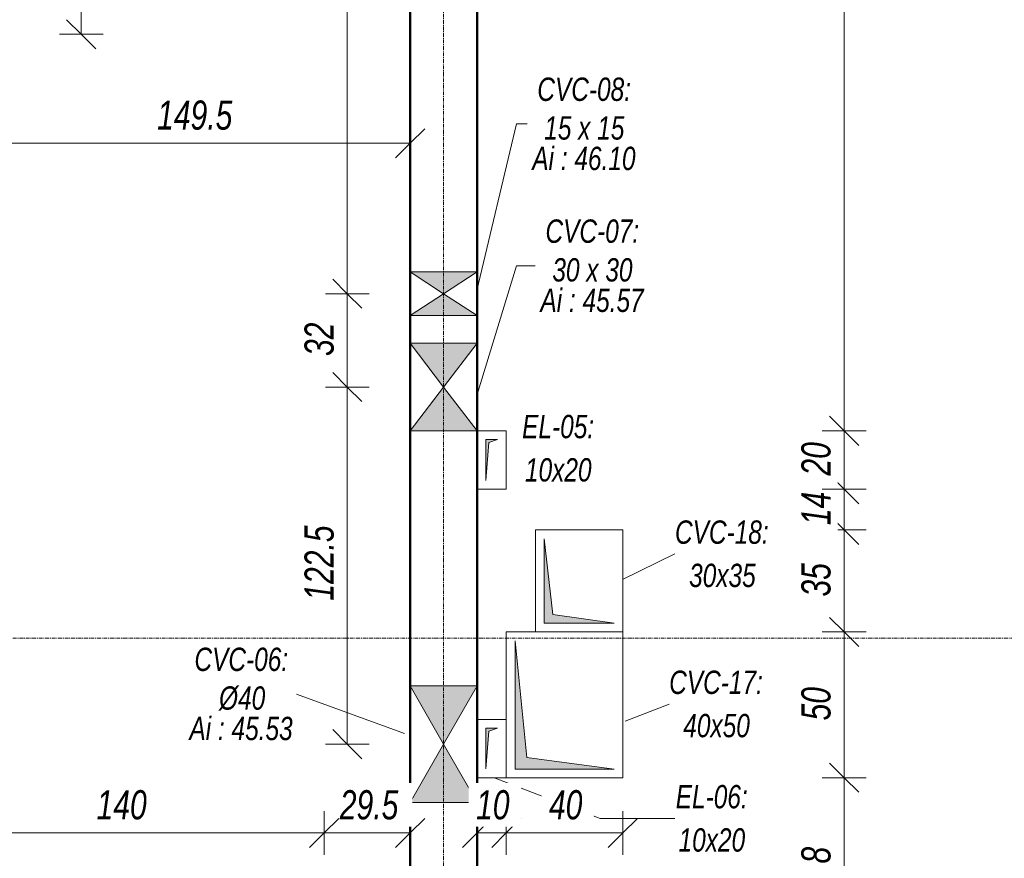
# Model space of a CAD drawing. Header units: millimetres. Extents: x 8507 to 240958, y -8745 to 78383.
# Tile 20 of 71: x 77719 to 81097, y 56832 to 59709. Entities that reach past the tile are written whole.
import ezdxf

# ---------------------------------------------------------------- set-up
doc = ezdxf.new("R2010")
doc.units = ezdxf.units.MM
doc.linetypes.add('Ligne de quadrillage', pattern=[22.225, 12.7, -3.175, 3.175, -3.175])
for name, color, linetype, lineweight in [('A-ANNO-DIMS', 211, 'Continuous', 9), ('A-ANNO-DIMS-50', 211, 'Continuous', 9), ('A-DETL-MBND', 5, 'Continuous', 5), ('A-GENM-IDEN', 13, 'Continuous', 9), ('A-WALL', 113, 'Continuous', 9), ('S-GRID', 1, 'Continuous', 9)]:
    doc.layers.add(name, color=color, linetype=linetype, lineweight=lineweight)
doc.styles.add('Arial Narrow_4', font='ARIALN.TTF', dxfattribs={"width": 0.9, "height": 125})
doc.styles.add('Arial Narrow_I', font='ARIALNI.TTF', dxfattribs={"width": 0.9, "height": 100})
doc.styles.add('Arial_I_2', font='ariali.ttf', dxfattribs={"width": 0.75, "height": 80})
doc.dimstyles.new('AB6_1_50_-_GB', dxfattribs={"dimscale": 304.8, "dimtxt": 127.928872, "dimasz": 0.328084, "dimexe": 0.246063, "dimexo": 0.0625, "dimgap": 0.04101, "dimtad": 1, "dimdec": 0, "dimlfac": 0.1, "dimdsep": 46, "dimtxsty": 'Arial Narrow_4', "dimblk1": 'OBLIQUE', "dimblk2": 'OBLIQUE', "dimsah": 1, "dimcen": 0.09, "dimazin": 0, "dimtfac": 1, "dimtdec": 4, "dimtix": 1, "dimtmove": 0, "dimatfit": 3, "dimfxl": 0.246063, "dimfxlon": 1, "dimtvp": 1, "dimtolj": 1, "dimtzin": 0, "dimarcsym": 2})
doc.dimstyles.new('AB6_1_50_-_GB_Italique', dxfattribs={"dimscale": 304.8, "dimtxt": 102.343097, "dimasz": 0.328084, "dimexe": 0.246063, "dimexo": 0.0625, "dimgap": 0.057415, "dimtad": 1, "dimdec": 1, "dimlfac": 0.1, "dimrnd": 0.1, "dimdsep": 46, "dimtxsty": 'Arial Narrow_I', "dimblk1": 'OBLIQUE', "dimblk2": 'OBLIQUE', "dimsah": 1, "dimcen": 0.09, "dimazin": 0, "dimtfac": 1, "dimtdec": 4, "dimtix": 1, "dimtmove": 0, "dimatfit": 3, "dimfxl": 0.246063, "dimfxlon": 1, "dimtvp": 1, "dimtfill": 1, "dimtolj": 1, "dimtzin": 0, "dimarcsym": 2})

# ---------------------------------------------------------------- blocks, each defined once
blk = doc.blocks.new('STR_RES-Dalle-Rectangulaire - Res 20x20-3088630-R-1 variante')
at = {"layer": 'A-DETL-MBND'}
blk.add_hatch(color=256, dxfattribs=at).paths.add_polyline_path([(4.7, -68.1), (14.7, 61.9), (44.7, 71.9), (4.7, 71.9), (4.7, 61.9)])
for p, q in [((-25.3, 101.9), (74.7, 101.9)), ((-25.3, -98.1), (-25.3, 101.9)), ((-25.3, 101.9), (74.7, 101.9)), ((-25.3, -98.1), (-25.3, 101.9)), ((74.7, 101.9), (-25.3, 101.9)), ((-25.3, 101.9), (74.7, 101.9)), ((-25.3, 101.9), (-25.3, -98.1)), ((-25.3, 101.9), (-25.3, -98.1)), ((74.7, 101.9), (74.7, -98.1)), ((74.7, 101.9), (74.7, -98.1)), ((74.7, -98.1), (74.7, 101.9)), ((74.7, 101.9), (74.7, -98.1)), ((4.7, 71.9), (4.7, -68.1)), ((44.7, 71.9), (4.7, 71.9)), ((4.7, 71.9), (4.7, -68.1)), ((44.7, 71.9), (4.7, 71.9)), ((14.7, 61.9), (44.7, 71.9)), ((14.7, 61.9), (44.7, 71.9)), ((4.7, -68.1), (14.7, 61.9)), ((4.7, -68.1), (14.7, 61.9)), ((74.7, -98.1), (-25.3, -98.1)), ((74.7, -98.1), (-25.3, -98.1)), ((74.7, -98.1), (-25.3, -98.1)), ((-25.3, -98.1), (74.7, -98.1))]:
    blk.add_line(p, q, dxfattribs=at)
blk = doc.blocks.new('ECBIM_BIM_RESA VOILE CIRCULAIRE-24 - ECBIM_BIM_RESA VOILE CIRCULAIRE-24-3118067-R-1 variante')
at = {"layer": 'A-DETL-MBND'}
for points in [[(12061.9, 57223.6), (12176.9, 57423.6), (11946.9, 57423.6)], [(11946.9, 57023.6), (12176.9, 57023.6), (12061.9, 57223.6)]]:
    blk.add_hatch(color=256, dxfattribs=at).paths.add_polyline_path(points)
for p, q in [((12061.9, 57223.6), (11946.9, 57423.6)), ((11946.9, 57423.6), (12176.9, 57423.6)), ((12176.9, 57423.6), (12061.9, 57223.6)), ((11946.9, 57023.6), (12061.9, 57223.6)), ((12061.9, 57223.6), (12176.9, 57023.6)), ((12176.9, 57023.6), (11946.9, 57023.6))]:
    blk.add_line(p, q, dxfattribs=at)
blk = doc.blocks.new('ECBIM_BIM_RESA VOILE RECTANGULAIRE - Resa_ 30x15-3118141-R-1 variante')
at = {"layer": 'A-DETL-MBND'}
for points in [[(12061.9, 58448.6), (12176.9, 58598.6), (11946.9, 58598.6)], [(12176.9, 58298.6), (12061.9, 58448.6), (11946.9, 58298.6)]]:
    blk.add_hatch(color=256, dxfattribs=at).paths.add_polyline_path(points)
for p, q in [((12061.9, 58448.6), (11946.9, 58598.6)), ((11946.9, 58598.6), (12176.9, 58598.6)), ((12176.9, 58598.6), (12061.9, 58448.6)), ((11946.9, 58298.6), (12061.9, 58448.6)), ((12061.9, 58448.6), (12176.9, 58298.6)), ((12176.9, 58298.6), (11946.9, 58298.6))]:
    blk.add_line(p, q, dxfattribs=at)
blk = doc.blocks.new('ECBIM_BIM_RESA VOILE RECTANGULAIRE - Resa_ 30x15-3118354-R-1 variante')
at = {"layer": 'A-DETL-MBND'}
for points in [[(12061.9, 58768.6), (12176.9, 58843.6), (11946.9, 58843.6)], [(12176.9, 58693.6), (12061.9, 58768.6), (11946.9, 58693.6)]]:
    blk.add_hatch(color=256, dxfattribs=at).paths.add_polyline_path(points)
for p, q in [((12061.9, 58768.6), (11946.9, 58843.6)), ((11946.9, 58843.6), (12176.9, 58843.6)), ((12176.9, 58843.6), (12061.9, 58768.6)), ((11946.9, 58693.6), (12061.9, 58768.6)), ((12061.9, 58768.6), (12176.9, 58693.6)), ((12176.9, 58693.6), (11946.9, 58693.6))]:
    blk.add_line(p, q, dxfattribs=at)
blk = doc.blocks.new('STR_RES-Dalle-Rectangulaire - Nouvelle-3122019-R-1 variante')
at = {"layer": 'A-DETL-MBND'}
blk.add_hatch(color=256, dxfattribs=at).paths.add_polyline_path([(-195.3, -168.1), (-155.3, 131.9), (244.7, 171.9), (-195.3, 171.9), (-195.3, 131.9)])
for p, q in [((-225.3, 201.9), (274.7, 201.9)), ((-225.3, -198.1), (-225.3, 201.9)), ((-225.3, 201.9), (274.7, 201.9)), ((-225.3, -198.1), (-225.3, 201.9)), ((274.7, 201.9), (-225.3, 201.9)), ((-225.3, 201.9), (274.7, 201.9)), ((-225.3, 201.9), (-225.3, -198.1)), ((-225.3, 201.9), (-225.3, -198.1)), ((-195.3, 171.9), (-195.3, -168.1)), ((244.7, 171.9), (-195.3, 171.9)), ((-195.3, 171.9), (-195.3, -168.1)), ((244.7, 171.9), (-195.3, 171.9)), ((-155.3, 131.9), (244.7, 171.9)), ((-155.3, 131.9), (244.7, 171.9)), ((274.7, 201.9), (274.7, -198.1)), ((274.7, 201.9), (274.7, -198.1)), ((274.7, -198.1), (274.7, 201.9)), ((274.7, 201.9), (274.7, -198.1)), ((-195.3, -168.1), (-155.3, 131.9)), ((-195.3, -168.1), (-155.3, 131.9)), ((274.7, -198.1), (-225.3, -198.1)), ((274.7, -198.1), (-225.3, -198.1)), ((274.7, -198.1), (-225.3, -198.1)), ((-225.3, -198.1), (274.7, -198.1))]:
    blk.add_line(p, q, dxfattribs=at)
blk = doc.blocks.new('STR_RES-Dalle-Rectangulaire - Nouvelle-3122076-R-1 variante')
at = {"layer": 'A-DETL-MBND'}
blk.add_hatch(color=256, dxfattribs=at).paths.add_polyline_path([(-120.3, 121.9), (-120.3, -118.1), (-90.3, 91.9), (169.7, 121.9), (-97.8, 121.9)])
for p, q in [((-150.3, 151.9), (199.7, 151.9)), ((-150.3, -148.1), (-150.3, 151.9)), ((-150.3, 151.9), (199.7, 151.9)), ((-150.3, -148.1), (-150.3, 151.9)), ((199.7, 151.9), (-150.3, 151.9)), ((-150.3, 151.9), (199.7, 151.9)), ((-150.3, 151.9), (-150.3, -148.1)), ((-150.3, 151.9), (-150.3, -148.1)), ((199.7, 151.9), (199.7, -148.1)), ((199.7, 151.9), (199.7, -148.1)), ((199.7, -148.1), (199.7, 151.9)), ((199.7, 151.9), (199.7, -148.1)), ((-120.3, 121.9), (-120.3, -118.1)), ((169.7, 121.9), (-120.3, 121.9)), ((-120.3, 121.9), (-120.3, -118.1)), ((169.7, 121.9), (-120.3, 121.9)), ((-90.3, 91.9), (169.7, 121.9)), ((-90.3, 91.9), (169.7, 121.9)), ((-120.3, -118.1), (-90.3, 91.9)), ((-120.3, -118.1), (-90.3, 91.9)), ((199.7, -148.1), (-150.3, -148.1)), ((199.7, -148.1), (-150.3, -148.1)), ((199.7, -148.1), (-150.3, -148.1)), ((-150.3, -148.1), (199.7, -148.1))]:
    blk.add_line(p, q, dxfattribs=at)
blk = doc.blocks.new('DIMBLOCK237-R-1 variante')
at = {"layer": 'A-ANNO-DIMS-50', "lineweight": 18}
for p, q in [((77930.5, 59953.6), (77880.5, 60003.6)), ((77930.5, 59953.6), (77980.5, 59903.6)), ((77930.5, 59658.6), (77880.5, 59708.6)), ((77930.5, 59658.6), (77980.5, 59608.6))]:
    blk.add_line(p, q, dxfattribs=at)
at = {"layer": 'A-ANNO-DIMS-50'}
for p, q in [((77930.5, 59953.6), (77855.5, 59953.6)), ((77930.5, 59658.6), (77930.5, 59953.6)), ((77930.5, 59953.6), (78005.5, 59953.6)), ((77930.5, 59658.6), (77855.5, 59658.6)), ((77930.5, 59658.6), (78005.5, 59658.6))]:
    blk.add_line(p, q, dxfattribs=at)
at = {"layer": 'A-ANNO-DIMS-50', "color": 0, "insert": (77756.4, 59739), "char_height": 125, "width": 160.825, "attachment_point": 1, "rotation": 90, "line_spacing_factor": 0.974696, "style": 'Arial Narrow_4'}
blk.add_mtext('30', dxfattribs=at)
blk = doc.blocks.new('_Oblique')
at = {"color": 0, "linetype": 'ByBlock', "lineweight": -2}
blk.add_line((-0.5, -0.5), (0.5, 0.5), dxfattribs=at)
blk = doc.blocks.new('DIMBLOCK244-R-1 variante')
at = {"layer": 'A-ANNO-DIMS-50'}
for p, q in [((77563.7, 59284.7), (77563.7, 59359.7)), ((79058.7, 59284.7), (79058.7, 59359.7)), ((79058.7, 59284.7), (77563.7, 59284.7)), ((77563.7, 59284.7), (77563.7, 59209.7)), ((79058.7, 59284.7), (79058.7, 59209.7))]:
    blk.add_line(p, q, dxfattribs=at)
at = {"layer": 'A-ANNO-DIMS-50', "lineweight": 18}
for p, q in [((77563.7, 59284.7), (77613.7, 59334.7)), ((79058.7, 59284.7), (79108.7, 59334.7)), ((77563.7, 59284.7), (77513.7, 59234.7)), ((79058.7, 59284.7), (79008.7, 59234.7))]:
    blk.add_line(p, q, dxfattribs=at)
at = {"layer": 'A-ANNO-DIMS-50', "color": 0, "insert": (78190.9, 59431.4), "char_height": 100, "width": 288.51, "attachment_point": 1, "line_spacing_factor": 0.974696, "style": 'Arial Narrow_I', "bg_fill": 3, "box_fill_scale": 1.25, "bg_fill_color": 256, "bg_fill_true_color": 13158600, "bg_fill_transparency": 0}
blk.add_mtext('149.5', dxfattribs=at)
blk = doc.blocks.new('DIMBLOCK250-R-1 variante')
at = {"layer": 'A-ANNO-DIMS-50'}
for p, q in [((78763.7, 56919.2), (78763.7, 56994.2)), ((79058.7, 56919.2), (79058.7, 56994.2)), ((79058.7, 56919.2), (78763.7, 56919.2)), ((78763.7, 56919.2), (78763.7, 56844.2)), ((79058.7, 56919.2), (79058.7, 56844.2))]:
    blk.add_line(p, q, dxfattribs=at)
at = {"layer": 'A-ANNO-DIMS-50', "lineweight": 18}
for p, q in [((78763.7, 56919.2), (78813.7, 56969.2)), ((79058.7, 56919.2), (79108.7, 56969.2)), ((78763.7, 56919.2), (78713.7, 56869.2)), ((79058.7, 56919.2), (79008.7, 56869.2))]:
    blk.add_line(p, q, dxfattribs=at)
at = {"layer": 'A-ANNO-DIMS-50', "color": 0, "insert": (78817.7, 57065.9), "char_height": 100, "width": 224.18, "attachment_point": 1, "line_spacing_factor": 0.974696, "style": 'Arial Narrow_I', "bg_fill": 3, "box_fill_scale": 1.25, "bg_fill_color": 256, "bg_fill_true_color": 13158600, "bg_fill_transparency": 0}
blk.add_mtext('29.5', dxfattribs=at)
blk = doc.blocks.new('DIMBLOCK251-R-1 variante')
at = {"layer": 'A-ANNO-DIMS-50'}
for p, q in [((77363.7, 56919.2), (77363.7, 56994.2)), ((78763.7, 56919.2), (78763.7, 56994.2)), ((78763.7, 56919.2), (77363.7, 56919.2)), ((77363.7, 56919.2), (77363.7, 56844.2)), ((78763.7, 56919.2), (78763.7, 56844.2))]:
    blk.add_line(p, q, dxfattribs=at)
at = {"layer": 'A-ANNO-DIMS-50', "lineweight": 18}
for p, q in [((77363.7, 56919.2), (77413.7, 56969.2)), ((78763.7, 56919.2), (78813.7, 56969.2)), ((77363.7, 56919.2), (77313.7, 56869.2)), ((78763.7, 56919.2), (78713.7, 56869.2))]:
    blk.add_line(p, q, dxfattribs=at)
at = {"layer": 'A-ANNO-DIMS-50', "color": 0, "insert": (77983.2, 57065.9), "char_height": 100, "width": 192.99, "attachment_point": 1, "line_spacing_factor": 0.974696, "style": 'Arial Narrow_I', "bg_fill": 3, "box_fill_scale": 1.25, "bg_fill_color": 256, "bg_fill_true_color": 13158600, "bg_fill_transparency": 0}
blk.add_mtext('140', dxfattribs=at)
blk = doc.blocks.new('DIMBLOCK266-R-1 variante')
at = {"layer": 'A-ANNO-DIMS-50', "lineweight": 18}
for p, q in [((80547.7, 57108.6), (80497.7, 57158.6)), ((80547.7, 57108.6), (80597.7, 57058.6)), ((80547.7, 56420.4), (80497.7, 56470.4)), ((80547.7, 56420.4), (80597.7, 56370.4))]:
    blk.add_line(p, q, dxfattribs=at)
at = {"layer": 'A-ANNO-DIMS-50'}
for p, q in [((80547.7, 57108.6), (80472.7, 57108.6)), ((80547.7, 56420.4), (80547.7, 57108.6)), ((80547.7, 57108.6), (80622.7, 57108.6)), ((80547.7, 56420.4), (80472.7, 56420.4)), ((80547.7, 56420.4), (80622.7, 56420.4))]:
    blk.add_line(p, q, dxfattribs=at)
at = {"layer": 'A-ANNO-DIMS-50', "color": 0, "insert": (80400.9, 56671.1), "char_height": 100, "width": 224.18, "attachment_point": 1, "rotation": 90, "line_spacing_factor": 0.974696, "style": 'Arial Narrow_I', "bg_fill": 3, "box_fill_scale": 1.25, "bg_fill_color": 256, "bg_fill_true_color": 13158600, "bg_fill_transparency": 0}
blk.add_mtext('68.8', dxfattribs=at)
blk = doc.blocks.new('DIMBLOCK267-R-1 variante')
at = {"layer": 'A-ANNO-DIMS-50', "lineweight": 18}
for p, q in [((80547.7, 57608.6), (80497.7, 57658.6)), ((80547.7, 57608.6), (80597.7, 57558.6)), ((80547.7, 57108.6), (80497.7, 57158.6)), ((80547.7, 57108.6), (80597.7, 57058.6))]:
    blk.add_line(p, q, dxfattribs=at)
at = {"layer": 'A-ANNO-DIMS-50'}
for p, q in [((80547.7, 57608.6), (80472.7, 57608.6)), ((80547.7, 57108.6), (80547.7, 57608.6)), ((80547.7, 57608.6), (80622.7, 57608.6)), ((80547.7, 57108.6), (80472.7, 57108.6)), ((80547.7, 57108.6), (80622.7, 57108.6))]:
    blk.add_line(p, q, dxfattribs=at)
at = {"layer": 'A-ANNO-DIMS-50', "color": 0, "insert": (80400.9, 57305), "char_height": 100, "width": 128.66, "attachment_point": 1, "rotation": 90, "line_spacing_factor": 0.974696, "style": 'Arial Narrow_I', "bg_fill": 3, "box_fill_scale": 1.25, "bg_fill_color": 256, "bg_fill_true_color": 13158600, "bg_fill_transparency": 0}
blk.add_mtext('50', dxfattribs=at)
blk = doc.blocks.new('DIMBLOCK268-R-1 variante')
at = {"layer": 'A-ANNO-DIMS-50', "lineweight": 18}
for p, q in [((80547.7, 57958.6), (80497.7, 58008.6)), ((80547.7, 57958.6), (80597.7, 57908.6)), ((80547.7, 57608.6), (80497.7, 57658.6)), ((80547.7, 57608.6), (80597.7, 57558.6))]:
    blk.add_line(p, q, dxfattribs=at)
at = {"layer": 'A-ANNO-DIMS-50'}
for p, q in [((80547.7, 57958.6), (80472.7, 57958.6)), ((80547.7, 57608.6), (80547.7, 57958.6)), ((80547.7, 57958.6), (80622.7, 57958.6)), ((80547.7, 57608.6), (80472.7, 57608.6)), ((80547.7, 57608.6), (80622.7, 57608.6))]:
    blk.add_line(p, q, dxfattribs=at)
at = {"layer": 'A-ANNO-DIMS-50', "color": 0, "insert": (80400.9, 57730), "char_height": 100, "width": 128.66, "attachment_point": 1, "rotation": 90, "line_spacing_factor": 0.974696, "style": 'Arial Narrow_I', "bg_fill": 3, "box_fill_scale": 1.25, "bg_fill_color": 256, "bg_fill_true_color": 13158600, "bg_fill_transparency": 0}
blk.add_mtext('35', dxfattribs=at)
blk = doc.blocks.new('DIMBLOCK269-R-1 variante')
at = {"layer": 'A-ANNO-DIMS-50', "lineweight": 18}
for p, q in [((80547.7, 58098.6), (80497.7, 58148.6)), ((80547.7, 58098.6), (80597.7, 58048.6)), ((80547.7, 57958.6), (80497.7, 58008.6)), ((80547.7, 57958.6), (80597.7, 57908.6))]:
    blk.add_line(p, q, dxfattribs=at)
at = {"layer": 'A-ANNO-DIMS-50'}
for p, q in [((80547.7, 58098.6), (80472.7, 58098.6)), ((80547.7, 57958.6), (80547.7, 58098.6)), ((80547.7, 58098.6), (80622.7, 58098.6)), ((80547.7, 57958.6), (80472.7, 57958.6)), ((80547.7, 57958.6), (80622.7, 57958.6))]:
    blk.add_line(p, q, dxfattribs=at)
at = {"layer": 'A-ANNO-DIMS-50', "color": 0, "insert": (80400.9, 57975), "char_height": 100, "width": 128.66, "attachment_point": 1, "rotation": 90, "line_spacing_factor": 0.974696, "style": 'Arial Narrow_I', "bg_fill": 3, "box_fill_scale": 1.25, "bg_fill_color": 256, "bg_fill_true_color": 13158600, "bg_fill_transparency": 0}
blk.add_mtext('14', dxfattribs=at)
blk = doc.blocks.new('DIMBLOCK270-R-1 variante')
at = {"layer": 'A-ANNO-DIMS-50', "lineweight": 18}
for p, q in [((80547.7, 58298.6), (80497.7, 58348.6)), ((80547.7, 58298.6), (80597.7, 58248.6)), ((80547.7, 58098.6), (80497.7, 58148.6)), ((80547.7, 58098.6), (80597.7, 58048.6))]:
    blk.add_line(p, q, dxfattribs=at)
at = {"layer": 'A-ANNO-DIMS-50'}
for p, q in [((80547.7, 58298.6), (80472.7, 58298.6)), ((80547.7, 58098.6), (80547.7, 58298.6)), ((80547.7, 58298.6), (80622.7, 58298.6)), ((80547.7, 58098.6), (80472.7, 58098.6)), ((80547.7, 58098.6), (80622.7, 58098.6))]:
    blk.add_line(p, q, dxfattribs=at)
at = {"layer": 'A-ANNO-DIMS-50', "color": 0, "insert": (80400.9, 58145), "char_height": 100, "width": 128.66, "attachment_point": 1, "rotation": 90, "line_spacing_factor": 0.974696, "style": 'Arial Narrow_I', "bg_fill": 3, "box_fill_scale": 1.25, "bg_fill_color": 256, "bg_fill_true_color": 13158600, "bg_fill_transparency": 0}
blk.add_mtext('20', dxfattribs=at)
blk = doc.blocks.new('DIMBLOCK271-R-1 variante')
at = {"layer": 'A-ANNO-DIMS-50', "lineweight": 18}
for p, q in [((80547.7, 61638.6), (80497.7, 61688.6)), ((80547.7, 61638.6), (80597.7, 61588.6)), ((80547.7, 58298.6), (80497.7, 58348.6)), ((80547.7, 58298.6), (80597.7, 58248.6))]:
    blk.add_line(p, q, dxfattribs=at)
at = {"layer": 'A-ANNO-DIMS-50'}
for p, q in [((80547.7, 61638.6), (80472.7, 61638.6)), ((80547.7, 58298.6), (80547.7, 61638.6)), ((80547.7, 61638.6), (80622.7, 61638.6)), ((80547.7, 58298.6), (80472.7, 58298.6)), ((80547.7, 58298.6), (80622.7, 58298.6))]:
    blk.add_line(p, q, dxfattribs=at)
at = {"layer": 'A-ANNO-DIMS-50', "color": 0, "insert": (80400.9, 59888.1), "char_height": 100, "width": 192.99, "attachment_point": 1, "rotation": 90, "line_spacing_factor": 0.974696, "style": 'Arial Narrow_I', "bg_fill": 3, "box_fill_scale": 1.25, "bg_fill_color": 256, "bg_fill_true_color": 13158600, "bg_fill_transparency": 0}
blk.add_mtext('334', dxfattribs=at)
blk = doc.blocks.new('DIMBLOCK292-R-1 variante')
at = {"layer": 'A-ANNO-DIMS-50', "lineweight": 18}
for p, q in [((78843.1, 61638.6), (78793.1, 61688.6)), ((78843.1, 61638.6), (78893.1, 61588.6)), ((78843.1, 58768.6), (78793.1, 58818.6)), ((78843.1, 58768.6), (78893.1, 58718.6))]:
    blk.add_line(p, q, dxfattribs=at)
at = {"layer": 'A-ANNO-DIMS-50'}
for p, q in [((78843.1, 61638.6), (78768.1, 61638.6)), ((78843.1, 61638.6), (78843.1, 58768.6)), ((78843.1, 61638.6), (78918.1, 61638.6)), ((78843.1, 58768.6), (78768.1, 58768.6)), ((78843.1, 58768.6), (78918.1, 58768.6))]:
    blk.add_line(p, q, dxfattribs=at)
at = {"layer": 'A-ANNO-DIMS-50', "color": 0, "insert": (78696.4, 60123.1), "char_height": 100, "width": 192.99, "attachment_point": 1, "rotation": 90, "line_spacing_factor": 0.974696, "style": 'Arial Narrow_I', "bg_fill": 3, "box_fill_scale": 1.25, "bg_fill_color": 256, "bg_fill_true_color": 13158600, "bg_fill_transparency": 0}
blk.add_mtext('287', dxfattribs=at)
blk = doc.blocks.new('DIMBLOCK293-R-1 variante')
at = {"layer": 'A-ANNO-DIMS-50', "lineweight": 18}
for p, q in [((78843.1, 58768.6), (78793.1, 58818.6)), ((78843.1, 58768.6), (78893.1, 58718.6)), ((78843.1, 58448.6), (78793.1, 58498.6)), ((78843.1, 58448.6), (78893.1, 58398.6))]:
    blk.add_line(p, q, dxfattribs=at)
at = {"layer": 'A-ANNO-DIMS-50'}
for p, q in [((78843.1, 58768.6), (78768.1, 58768.6)), ((78843.1, 58768.6), (78843.1, 58448.6)), ((78843.1, 58768.6), (78918.1, 58768.6)), ((78843.1, 58448.6), (78768.1, 58448.6)), ((78843.1, 58448.6), (78918.1, 58448.6))]:
    blk.add_line(p, q, dxfattribs=at)
at = {"layer": 'A-ANNO-DIMS-50', "color": 0, "insert": (78696.4, 58555), "char_height": 100, "width": 128.66, "attachment_point": 1, "rotation": 90, "line_spacing_factor": 0.974696, "style": 'Arial Narrow_I', "bg_fill": 3, "box_fill_scale": 1.25, "bg_fill_color": 256, "bg_fill_true_color": 13158600, "bg_fill_transparency": 0}
blk.add_mtext('32', dxfattribs=at)
blk = doc.blocks.new('DIMBLOCK294-R-1 variante')
at = {"layer": 'A-ANNO-DIMS-50', "lineweight": 18}
for p, q in [((78843.1, 58448.6), (78793.1, 58498.6)), ((78843.1, 58448.6), (78893.1, 58398.6)), ((78843.1, 57223.6), (78793.1, 57273.6)), ((78843.1, 57223.6), (78893.1, 57173.6))]:
    blk.add_line(p, q, dxfattribs=at)
at = {"layer": 'A-ANNO-DIMS-50'}
for p, q in [((78843.1, 58448.6), (78768.1, 58448.6)), ((78843.1, 58448.6), (78843.1, 57223.6)), ((78843.1, 58448.6), (78918.1, 58448.6)), ((78843.1, 57223.6), (78768.1, 57223.6)), ((78843.1, 57223.6), (78918.1, 57223.6))]:
    blk.add_line(p, q, dxfattribs=at)
at = {"layer": 'A-ANNO-DIMS-50', "color": 0, "insert": (78696.4, 57715.8), "char_height": 100, "width": 288.51, "attachment_point": 1, "rotation": 90, "line_spacing_factor": 0.974696, "style": 'Arial Narrow_I', "bg_fill": 3, "box_fill_scale": 1.25, "bg_fill_color": 256, "bg_fill_true_color": 13158600, "bg_fill_transparency": 0}
blk.add_mtext('122.5', dxfattribs=at)
blk = doc.blocks.new('DIMBLOCK306-R-1 variante')
at = {"layer": 'A-ANNO-DIMS-50'}
for p, q in [((79388.7, 56919.2), (79388.7, 56994.2)), ((79788.7, 56919.2), (79788.7, 56994.2)), ((79788.7, 56919.2), (79388.7, 56919.2)), ((79388.7, 56919.2), (79388.7, 56844.2)), ((79788.7, 56919.2), (79788.7, 56844.2))]:
    blk.add_line(p, q, dxfattribs=at)
at = {"layer": 'A-ANNO-DIMS-50', "lineweight": 18}
for p, q in [((79388.7, 56919.2), (79438.7, 56969.2)), ((79788.7, 56919.2), (79838.7, 56969.2)), ((79388.7, 56919.2), (79338.7, 56869.2)), ((79788.7, 56919.2), (79738.7, 56869.2))]:
    blk.add_line(p, q, dxfattribs=at)
at = {"layer": 'A-ANNO-DIMS-50', "color": 0, "insert": (79535.1, 57065.9), "char_height": 100, "width": 128.66, "attachment_point": 1, "line_spacing_factor": 0.974696, "style": 'Arial Narrow_I', "bg_fill": 3, "box_fill_scale": 1.25, "bg_fill_color": 256, "bg_fill_true_color": 13158600, "bg_fill_transparency": 0}
blk.add_mtext('40', dxfattribs=at)
blk = doc.blocks.new('DIMBLOCK307-R-1 variante')
at = {"layer": 'A-ANNO-DIMS-50'}
for p, q in [((79288.7, 56919.2), (79288.7, 56994.2)), ((79388.7, 56919.2), (79388.7, 56994.2)), ((79388.7, 56919.2), (79288.7, 56919.2)), ((79288.7, 56919.2), (79288.7, 56844.2)), ((79388.7, 56919.2), (79388.7, 56844.2))]:
    blk.add_line(p, q, dxfattribs=at)
at = {"layer": 'A-ANNO-DIMS-50', "lineweight": 18}
for p, q in [((79288.7, 56919.2), (79338.7, 56969.2)), ((79388.7, 56919.2), (79438.7, 56969.2)), ((79288.7, 56919.2), (79238.7, 56869.2)), ((79388.7, 56919.2), (79338.7, 56869.2))]:
    blk.add_line(p, q, dxfattribs=at)
at = {"layer": 'A-ANNO-DIMS-50', "color": 0, "insert": (79285.1, 57065.9), "char_height": 100, "width": 128.66, "attachment_point": 1, "line_spacing_factor": 0.974696, "style": 'Arial Narrow_I', "bg_fill": 3, "box_fill_scale": 1.25, "bg_fill_color": 256, "bg_fill_true_color": 13158600, "bg_fill_transparency": 0}
blk.add_mtext('10', dxfattribs=at)

msp = doc.modelspace()

# ---------------------------------------------------------------- linework, layer by layer
at = {"layer": 'A-DETL-MBND'}
for p, q in [((79058.65, 58843.56), (79058.65, 58693.56)), ((79058.65, 58693.56), (79058.65, 58843.56)), ((79058.65, 58843.56), (79288.65, 58843.56)), ((79288.65, 58843.56), (79058.65, 58843.56)), ((79288.65, 58843.56), (79288.65, 58693.56)), ((79288.65, 58693.56), (79288.65, 58843.56)), ((79288.65, 58693.56), (79058.65, 58693.56)), ((79288.65, 58693.56), (79058.65, 58693.56)), ((79058.65, 58598.56), (79058.65, 58298.56)), ((79058.65, 58298.56), (79058.65, 58598.56)), ((79058.65, 58598.56), (79288.65, 58598.56)), ((79288.65, 58598.56), (79058.65, 58598.56)), ((79288.65, 58598.56), (79288.65, 58298.56)), ((79288.65, 58298.56), (79288.65, 58598.56)), ((79288.65, 58298.56), (79058.65, 58298.56)), ((79288.65, 58298.56), (79058.65, 58298.56)), ((79058.65, 57423.56), (79288.65, 57423.56)), ((79058.65, 57023.56), (79058.65, 57423.56)), ((79058.65, 57023.56), (79058.65, 57423.56)), ((79288.65, 57423.56), (79288.65, 57023.56)), ((79288.65, 57423.56), (79288.65, 57023.56)), ((79288.65, 57023.56), (79058.65, 57023.56))]:
    msp.add_line(p, q, dxfattribs=at)
at = {"layer": 'A-GENM-IDEN'}
for p, q in [((79287.7, 58779.49), (79423.74, 59351.01)), ((79423.74, 59351.01), (79459.84, 59351.01)), ((79287.7, 58419.42), (79423.74, 58864.34)), ((79423.74, 58864.34), (79487.75, 58864.34)), ((79787.21, 57788.41), (79967.44, 57876.4)), ((79039.84, 57259.93), (78668.79, 57395.72)), ((79796.66, 57303.18), (79947.44, 57361.32)), ((79351.05, 57107.39), (79710.63, 56969.02)), ((79710.63, 56969.02), (79967.44, 56969.02))]:
    msp.add_line(p, q, dxfattribs=at)
at = {"layer": 'A-WALL', "lineweight": 50}
for p, q in [((79058.65, 56148.56), (79058.65, 60488.56)), ((79288.65, 60488.56), (79288.65, 56148.56))]:
    msp.add_line(p, q, dxfattribs=at)
at = {"layer": 'S-GRID', "linetype": 'Ligne de quadrillage'}
for p, q in [((79173.65, 47292.72), (79173.65, 65870.79)), ((48070.04, 57586.98), (102467.67, 57586.98))]:
    msp.add_line(p, q, dxfattribs=at)

# ---------------------------------------------------------------- block references
at = {"layer": 'A-DETL-MBND'}
for name, p in [('ECBIM_BIM_RESA VOILE RECTANGULAIRE - Resa_ 30x15-3118354-R-1 variante', (67111.75, 0)), ('ECBIM_BIM_RESA VOILE RECTANGULAIRE - Resa_ 30x15-3118141-R-1 variante', (67111.75, 0)), ('STR_RES-Dalle-Rectangulaire - Res 20x20-3088630-R-1 variante', (79314, 58196.7)), ('ECBIM_BIM_RESA VOILE CIRCULAIRE-24 - ECBIM_BIM_RESA VOILE CIRCULAIRE-24-3118067-R-1 variante', (67111.75, 0)), ('STR_RES-Dalle-Rectangulaire - Res 20x20-3088630-R-1 variante', (79314, 57206.7))]:
    msp.add_blockref(name, p, dxfattribs=at)
at = {"layer": 'A-DETL-MBND', "rotation": 89.9999999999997}
for name, p in [('STR_RES-Dalle-Rectangulaire - Nouvelle-3122076-R-1 variante', (79640.58, 57758.84)), ('STR_RES-Dalle-Rectangulaire - Nouvelle-3122019-R-1 variante', (79590.58, 57333.84))]:
    msp.add_blockref(name, p, dxfattribs=at)

# ---------------------------------------------------------------- texts
at = {"layer": 'A-GENM-IDEN', "char_height": 80, "attachment_point": 1, "style": 'Arial_I_2'}
for s, insert, width in [('CVC-08:', (79495.15, 59510.05), 399.8416), ('15 x 15', (79518.78, 59377.23), 342.7214), ('Ai : 46.10', (79477.9, 59272.81), 441.9302), ('CVC-07:', (79523.06, 59023.37), 399.8416), ('30 x 30', (79546.68, 58890.56), 342.7214), ('Ai : 45.57', (79505.81, 58786.13), 441.9302), ('EL-05:', (79443.02, 58353.07), 306.6455), ('10x20', (79452.77, 58204.63), 282.5948), ('CVC-18:', (79967.44, 57991.04), 399.8416), ('30x35', (80015.82, 57842.6), 282.5948), ('CVC-06:', (78318.92, 57554.76), 399.8416), ('CVC-17:', (79947.44, 57475.96), 399.8416), ('Ø40', (78403.29, 57421.95), 195.4113), ('Ai : 45.53', (78301.67, 57317.52), 441.9302), ('40x50', (79995.82, 57327.52), 282.5948), ('EL-06:', (79969.96, 57083.66), 306.6455), ('10x20', (79979.71, 56935.22), 282.5948)]:
    msp.add_mtext(s, dxfattribs=dict(at, insert=insert, width=width))

# ---------------------------------------------------------------- dimensions: what is measured, and where the dimension line sits
at = {"layer": 'A-ANNO-DIMS'}
for base, p1, p2, dimstyle, override, picture, middle in [((77930.46826851, 59953.55970704), (77855.46826851, 59658.55970704), (77855.46826851, 59953.55970704), 'AB6_1_50_-_GB', {"dimpost": '<>', "dimfxl": 295}, 'DIMBLOCK237-R-1 variante', (77854.14664468, 59806.05970704)), ((80547.69, 57108.56), (80472.69, 56420.4), (80472.69, 57108.56), 'AB6_1_50_-_GB_Italique', {"dimpost": '<>', "dimfxl": 688.163046}, 'DIMBLOCK266-R-1 variante', (80479.13, 56764.48))]:
    dim = msp.add_linear_dim(base=base, p1=p1, p2=p2, angle=90, dimstyle=dimstyle, override=override, dxfattribs=at)
    dim.commit()
    dim.dimension.update_dxf_attribs({"geometry": picture, "text_midpoint": middle})

# ---------------------------------------------------------------- next in the draw order: dimensions: what is measured, and where the dimension line sits
for base, p1, p2, angle, override, picture, middle in [((77563.65, 59284.69), (79058.65, 59209.69), (77563.65, 59359.69), 0, {"dimpost": '<>', "dimfxl": 1502.50624}, 'DIMBLOCK244-R-1 variante', (78311.15, 59353.25)), ((80547.69, 57608.56), (80472.69, 57108.56), (80472.69, 57608.56), 90, {"dimpost": '<>', "dimfxl": 500}, 'DIMBLOCK267-R-1 variante', (80479.13, 57358.56)), ((78763.65, 56919.16), (79058.65, 56844.16), (78763.65, 56844.16), 0, {"dimpost": '<>', "dimfxl": 295}, 'DIMBLOCK250-R-1 variante', (78911.15, 56987.71)), ((79388.72, 56919.16), (79788.72, 56994.16), (79388.72, 56994.16), 0, {"dimpost": '<>', "dimfxl": 400}, 'DIMBLOCK306-R-1 variante', (79588.72, 56987.71))]:
    dim = msp.add_linear_dim(base=base, p1=p1, p2=p2, angle=angle, dimstyle='AB6_1_50_-_GB_Italique', override=override, dxfattribs=at)
    dim.commit()
    dim.dimension.update_dxf_attribs({"geometry": picture, "text_midpoint": middle})

# ---------------------------------------------------------------- next in the draw order: dimensions: what is measured, and where the dimension line sits
for base, p1, p2, angle, override, picture, middle in [((78843.13, 58768.56), (78918.13, 61638.56), (78918.13, 58768.56), 90, {"dimpost": '<>', "dimfxl": 2870}, 'DIMBLOCK292-R-1 variante', (78774.57, 60203.56)), ((80547.69, 57958.56), (80472.69, 57608.56), (80472.69, 57958.56), 90, {"dimpost": '<>', "dimfxl": 350}, 'DIMBLOCK268-R-1 variante', (80479.13, 57783.56)), ((79288.65, 56919.16), (79388.72, 56994.16), (79288.65, 56844.16), 0, {"dimpost": '<>', "dimfxl": 180.315676}, 'DIMBLOCK307-R-1 variante', (79338.69, 56987.71))]:
    dim = msp.add_linear_dim(base=base, p1=p1, p2=p2, angle=angle, dimstyle='AB6_1_50_-_GB_Italique', override=override, dxfattribs=at)
    dim.commit()
    dim.dimension.update_dxf_attribs({"geometry": picture, "text_midpoint": middle})
dim = msp.add_linear_dim(base=(77363.65, 56919.16), p1=(78763.65, 56844.16), p2=(77363.65, 56844.16), dimstyle='AB6_1_50_-_GB_Italique', override={"dimpost": '<>', "dimfxl": 1400}, dxfattribs=at)
dim.commit()
dim.dimension.update_dxf_attribs({"geometry": 'DIMBLOCK251-R-1 variante', "text_midpoint": (78063.65, 56987.71)})

# ---------------------------------------------------------------- next in the draw order: dimensions: what is measured, and where the dimension line sits
for base, p1, p2, override, picture, middle in [((78843.13, 58448.56), (78918.13, 58768.56), (78918.13, 58448.56), {"dimpost": '<>', "dimfxl": 320}, 'DIMBLOCK293-R-1 variante', (78774.57, 58608.56)), ((80547.69, 58098.56), (80472.69, 57958.56), (80472.69, 58098.56), {"dimpost": '<>', "dimfxl": 140}, 'DIMBLOCK269-R-1 variante', (80479.98, 58028.56))]:
    dim = msp.add_linear_dim(base=base, p1=p1, p2=p2, angle=90, dimstyle='AB6_1_50_-_GB_Italique', override=override, dxfattribs=at)
    dim.commit()
    dim.dimension.update_dxf_attribs({"geometry": picture, "text_midpoint": middle})

# ---------------------------------------------------------------- next in the draw order: dimensions: what is measured, and where the dimension line sits
for base, p1, p2, override, picture, middle in [((78843.13, 57223.56), (78918.13, 58448.56), (78918.13, 57223.56), {"dimpost": '<>', "dimfxl": 1225}, 'DIMBLOCK294-R-1 variante', (78774.57, 57836.06)), ((80547.69, 58298.56), (80472.69, 58098.56), (80472.69, 58298.56), {"dimpost": '<>', "dimfxl": 200}, 'DIMBLOCK270-R-1 variante', (80479.13, 58198.56))]:
    dim = msp.add_linear_dim(base=base, p1=p1, p2=p2, angle=90, dimstyle='AB6_1_50_-_GB_Italique', override=override, dxfattribs=at)
    dim.commit()
    dim.dimension.update_dxf_attribs({"geometry": picture, "text_midpoint": middle})

# ---------------------------------------------------------------- next in the draw order: dimensions: what is measured, and where the dimension line sits
dim = msp.add_linear_dim(base=(80547.69, 61638.56), p1=(80472.69, 58298.56), p2=(80472.69, 61638.56), angle=90, dimstyle='AB6_1_50_-_GB_Italique', override={"dimpost": '<>', "dimfxl": 3340}, dxfattribs=at)
dim.commit()
dim.dimension.update_dxf_attribs({"geometry": 'DIMBLOCK271-R-1 variante', "text_midpoint": (80479.13, 59968.56)})

doc.saveas('drawing.dxf')
